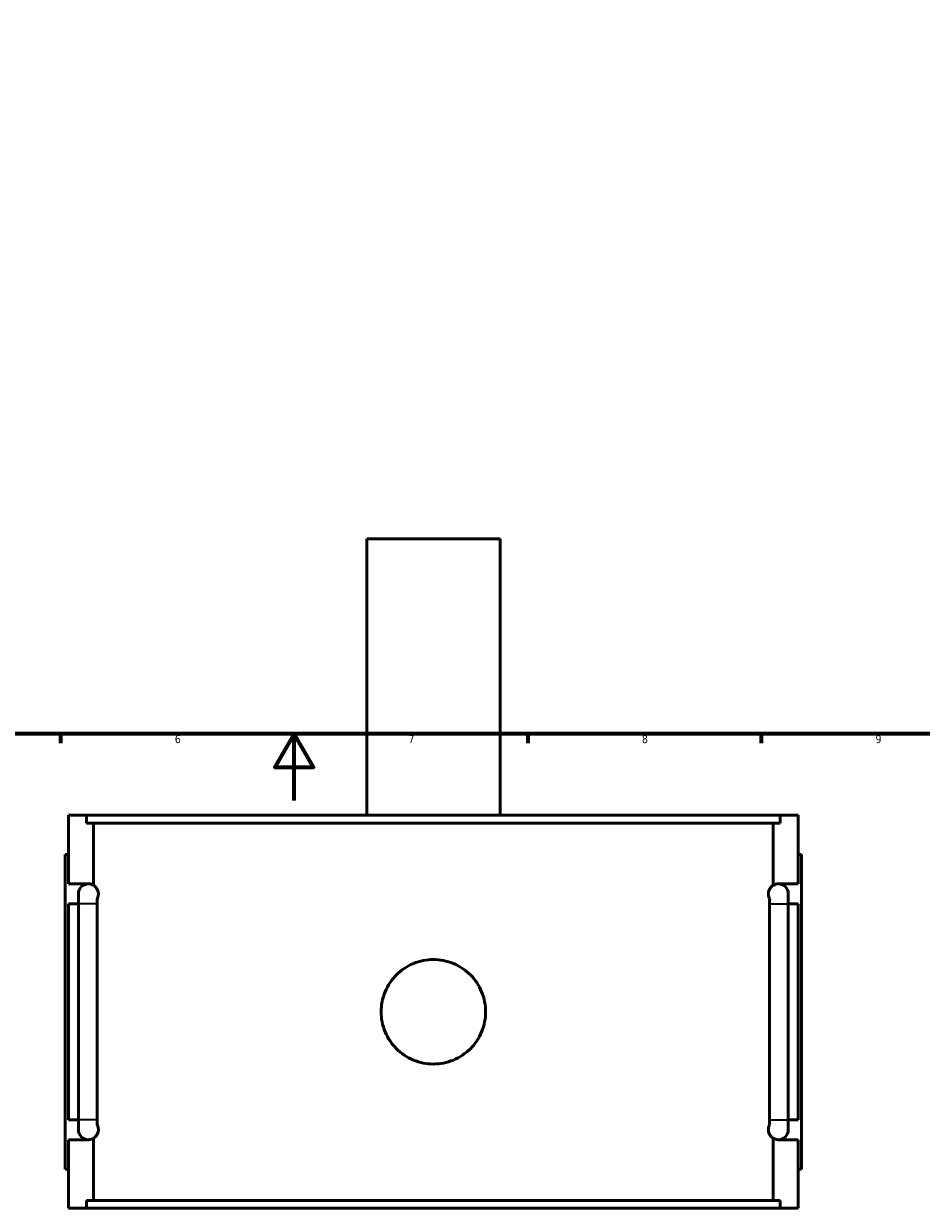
# Model space of a CAD drawing. Header units: millimetres. Extents: x -260 to 981, y -122 to 1184.
# Tile 4 of 8: x 339 to 609, y -122 to 233. Entities that reach past the tile are written whole.
import ezdxf

# ---------------------------------------------------------------- set-up
doc = ezdxf.new("R2010")
doc.units = ezdxf.units.MM
for name, color, linetype, lineweight in [('Border (ANSI)', 7, 'Continuous', 70), ('Visible (ANSI)', 7, 'Continuous', 50), ('Visible Narrow (ANSI)', 7, 'Continuous', 35)]:
    doc.layers.add(name, color=color, linetype=linetype, lineweight=lineweight)
doc.styles.add('Note Text (ANSI)', font='tahoma.ttf')

# ---------------------------------------------------------------- blocks, each defined once
blk = doc.blocks.new('Borders Default Border')
at = {"layer": 'Border (ANSI)'}
for p, q in [((350.42, 20), (350.42, 17.2)), ((490.58, 20), (490.58, 17.2)), ((560.67, 20), (560.67, 17.2))]:
    blk.add_line(p, q, dxfattribs=at)
at = {"layer": 'Border (ANSI)', "flags": 128}
for points in [[(20, 20), (20, 574), (821, 574), (821, 20), (20, 20)], [(420.5, 0), (420.5, 20), (414.73, 10), (426.27, 10), (420.5, 20)]]:
    blk.add_lwpolyline(points, dxfattribs=at)
at = {"layer": 'Border (ANSI)', "color": 5, "true_color": 0x0000ff, "char_height": 2.4, "attachment_point": 7, "style": 'Note Text (ANSI)'}
for s, insert in [('6', (384.69, 17.15)), ('7', (454.8, 17.2)), ('8', (524.84, 17.15)), ('9', (594.92, 17.15))]:
    blk.add_mtext(s, dxfattribs=dict(at, insert=insert))

msp = doc.modelspace()

# ---------------------------------------------------------------- linework, layer by layer
at = {"layer": 'Visible (ANSI)'}
for p, q in [((482.27, 78.53), (442.27, 78.53)), ((442.27, -4.47), (442.27, 78.53)), ((482.27, -4.47), (482.27, 78.53)), ((352.77, -25.07), (352.77, -4.47)), ((352.77, -4.47), (358.19, -4.47)), ((566.36, -4.47), (358.19, -4.47)), ((358.19, -6.83), (358.19, -4.47)), ((358.19, -6.83), (566.36, -6.83)), ((360.33, -25.5), (360.33, -6.83)), ((564.22, -25.5), (564.22, -6.83)), ((566.36, -4.47), (571.77, -4.47)), ((566.36, -4.47), (566.36, -6.83)), ((571.77, -25.07), (571.77, -4.47)), ((352.77, -16.27), (351.77, -16.27)), ((351.77, -110.67), (351.77, -16.27)), ((571.77, -16.27), (572.77, -16.27)), ((572.77, -110.67), (572.77, -16.27)), ((352.77, -25.07), (358.77, -25.07)), ((355.77, -28.07), (355.77, -31.07)), ((565.77, -25.07), (571.77, -25.07)), ((568.77, -31.07), (568.77, -28.07)), ((352.77, -95.87), (352.77, -31.07)), ((355.77, -31.07), (352.77, -31.07)), ((355.77, -95.87), (355.77, -31.07)), ((361.41, -31.07), (361.41, -95.87)), ((563.14, -95.87), (563.14, -31.07)), ((568.77, -31.07), (568.77, -95.87)), ((571.77, -31.07), (568.77, -31.07)), ((571.77, -95.87), (571.77, -31.07)), ((352.77, -95.87), (355.77, -95.87)), ((355.77, -95.87), (355.77, -98.87)), ((568.77, -98.87), (568.77, -95.87)), ((568.77, -95.87), (571.77, -95.87)), ((352.77, -122.47), (352.77, -101.87)), ((358.77, -101.87), (352.77, -101.87)), ((360.33, -120.11), (360.33, -101.44)), ((564.22, -120.11), (564.22, -101.44)), ((571.77, -101.87), (565.77, -101.87)), ((571.77, -122.47), (571.77, -101.87)), ((351.77, -110.67), (352.77, -110.67)), ((572.77, -110.67), (571.77, -110.67)), ((358.19, -120.11), (566.36, -120.11)), ((358.19, -122.47), (358.19, -120.11)), ((566.36, -120.11), (566.36, -122.47)), ((358.19, -122.47), (352.77, -122.47)), ((566.36, -122.47), (358.19, -122.47)), ((571.77, -122.47), (566.36, -122.47))]:
    msp.add_line(p, q, dxfattribs=at)
for centre, start, end in [((358.77, -28.07), 90, 180), ((358.77, -28.07), 58.8153, 90), ((565.77, -28.07), 90, 121.1847), ((565.77, -28.07), 0, 90), ((358.77, -98.87), 180, 270), ((565.77, -98.87), 270, 0), ((358.77, -98.87), 270, 301.1847), ((565.77, -98.87), 238.8153, 270)]:
    msp.add_arc(centre, 3, start, end, dxfattribs=at)
for points, knots in [([(360.33, -25.5), (360.5, -25.61), (360.67, -25.73), (360.97, -26.02), (361.11, -26.17), (361.38, -26.57), (361.52, -26.81), (361.67, -27.27), (361.7, -27.41), (361.74, -27.64), (361.75, -27.72), (361.77, -27.9), (361.77, -27.98), (361.77, -28.16), (361.77, -28.25), (361.75, -28.42), (361.74, -28.5), (361.7, -28.73), (361.67, -28.87), (361.55, -29.23), (361.46, -29.42), (361.36, -29.59)], [0.9501487, 0.9501487, 0.9501487, 0.9501487, 1.174609, 1.174609, 1.336897, 1.336897, 1.4991849, 1.4991849, 1.5521174, 1.5521174, 1.5785837, 1.5785837, 1.6050499, 1.6050499, 1.6315162, 1.6315162, 1.6579824, 1.6579824, 1.7109149, 1.7109149, 1.8267243, 1.8267243, 1.8267243, 1.8267243]), ([(563.18, -29.59), (563.09, -29.42), (562.99, -29.23), (562.88, -28.87), (562.84, -28.73), (562.8, -28.5), (562.79, -28.42), (562.78, -28.25), (562.77, -28.16), (562.77, -27.98), (562.78, -27.9), (562.79, -27.72), (562.8, -27.64), (562.84, -27.41), (562.88, -27.27), (563.03, -26.81), (563.16, -26.57), (563.44, -26.17), (563.58, -26.02), (563.88, -25.73), (564.05, -25.61), (564.22, -25.5)], [1.3829515, 1.3829515, 1.3829515, 1.3829515, 1.4987717, 1.4987717, 1.5516979, 1.5516979, 1.5781609, 1.5781609, 1.604624, 1.604624, 1.6310871, 1.6310871, 1.6575502, 1.6575502, 1.7104764, 1.7104764, 1.8727299, 1.8727299, 2.0349834, 2.0349834, 2.2595224, 2.2595224, 2.2595224, 2.2595224]), ([(361.36, -29.59), (361.38, -29.81), (361.39, -30.04), (361.4, -30.54), (361.41, -30.8), (361.41, -31.07)], [0.6398117, 0.6398117, 0.6398117, 0.6398117, 0.7092053, 0.7092053, 0.7892923, 0.7892923, 0.7892923, 0.7892923]), ([(563.14, -31.07), (563.14, -30.7), (563.15, -30.32), (563.17, -29.83), (563.18, -29.71), (563.18, -29.59)], [0, 0, 0, 0, 0.1125289, 0.1125289, 0.1497941, 0.1497941, 0.1497941, 0.1497941]), ([(477.95, -63.47), (477.95, -64.46), (477.86, -65.48), (477.46, -67.5), (477.16, -68.51), (476.36, -70.44), (475.86, -71.37), (474.71, -73.08), (474.06, -73.86), (472.67, -75.25), (471.88, -75.91), (470.17, -77.06), (469.24, -77.56), (467.31, -78.36), (466.3, -78.66), (464.28, -79.06), (463.26, -79.15), (461.29, -79.15), (460.27, -79.06), (458.24, -78.66), (457.23, -78.36), (455.3, -77.56), (454.38, -77.06), (452.67, -75.91), (451.88, -75.25), (450.49, -73.86), (449.84, -73.08), (448.69, -71.37), (448.19, -70.44), (447.39, -68.51), (447.09, -67.5), (446.69, -65.48), (446.59, -64.46), (446.59, -62.49), (446.69, -61.47), (447.09, -59.44), (447.39, -58.43), (448.19, -56.5), (448.69, -55.58), (449.84, -53.86), (450.49, -53.08), (451.88, -51.69), (452.67, -51.04), (454.38, -49.89), (455.3, -49.39), (457.23, -48.59), (458.24, -48.28), (460.27, -47.89), (461.29, -47.79), (463.26, -47.79), (464.28, -47.89), (466.3, -48.28), (467.31, -48.59), (469.24, -49.39), (470.17, -49.89), (471.88, -51.04), (472.67, -51.69), (474.06, -53.08), (474.71, -53.86), (475.86, -55.58), (476.36, -56.5), (477.16, -58.43), (477.46, -59.44), (477.86, -61.47), (477.95, -62.49), (477.95, -63.47)], [0, 0, 0, 0, 0.295806, 0.295806, 0.591612, 0.591612, 0.887419, 0.887419, 1.183225, 1.183225, 1.479026, 1.479026, 1.774827, 1.774827, 2.070628, 2.070628, 2.366429, 2.366429, 2.66223, 2.66223, 2.958031, 2.958031, 3.253832, 3.253832, 3.549634, 3.549634, 3.84544, 3.84544, 4.141246, 4.141246, 4.437052, 4.437052, 4.732858, 4.732858, 5.028665, 5.028665, 5.324471, 5.324471, 5.620277, 5.620277, 5.916083, 5.916083, 6.211885, 6.211885, 6.507686, 6.507686, 6.803487, 6.803487, 7.099288, 7.099288, 7.395089, 7.395089, 7.69089, 7.69089, 7.986691, 7.986691, 8.282492, 8.282492, 8.578298, 8.578298, 8.874104, 8.874104, 9.169911, 9.169911, 9.465717, 9.465717, 9.465717, 9.465717]), ([(361.41, -95.87), (361.41, -96.25), (361.4, -96.62), (361.38, -97.11), (361.37, -97.24), (361.36, -97.36)], [0, 0, 0, 0, 0.112529, 0.112529, 0.1497941, 0.1497941, 0.1497941, 0.1497941]), ([(563.18, -97.36), (563.17, -97.13), (563.16, -96.9), (563.14, -96.41), (563.14, -96.14), (563.14, -95.87)], [0.6398117, 0.6398117, 0.6398117, 0.6398117, 0.7092053, 0.7092053, 0.7892923, 0.7892923, 0.7892923, 0.7892923]), ([(361.36, -97.36), (361.46, -97.52), (361.55, -97.71), (361.67, -98.07), (361.7, -98.21), (361.74, -98.44), (361.75, -98.52), (361.77, -98.7), (361.77, -98.78), (361.77, -98.96), (361.77, -99.05), (361.75, -99.22), (361.74, -99.3), (361.7, -99.53), (361.67, -99.67), (361.52, -100.13), (361.38, -100.37), (361.11, -100.77), (360.97, -100.93), (360.67, -101.21), (360.5, -101.34), (360.33, -101.44)], [1.3833755, 1.3833755, 1.3833755, 1.3833755, 1.4991849, 1.4991849, 1.5521174, 1.5521174, 1.5785837, 1.5785837, 1.6050499, 1.6050499, 1.6315162, 1.6315162, 1.6579824, 1.6579824, 1.7109149, 1.7109149, 1.8732029, 1.8732029, 2.0354909, 2.0354909, 2.2599512, 2.2599512, 2.2599512, 2.2599512]), ([(564.22, -101.44), (564.05, -101.34), (563.88, -101.21), (563.58, -100.93), (563.44, -100.77), (563.16, -100.37), (563.03, -100.13), (562.88, -99.67), (562.84, -99.53), (562.8, -99.3), (562.79, -99.22), (562.78, -99.05), (562.77, -98.96), (562.77, -98.78), (562.78, -98.7), (562.79, -98.52), (562.8, -98.44), (562.84, -98.21), (562.88, -98.07), (562.99, -97.71), (563.09, -97.52), (563.18, -97.36)], [0.9497256, 0.9497256, 0.9497256, 0.9497256, 1.1742646, 1.1742646, 1.3365181, 1.3365181, 1.4987717, 1.4987717, 1.5516979, 1.5516979, 1.5781609, 1.5781609, 1.604624, 1.604624, 1.6310871, 1.6310871, 1.6575502, 1.6575502, 1.7104764, 1.7104764, 1.8262966, 1.8262966, 1.8262966, 1.8262966])]:
    msp.add_open_spline(points, degree=3, knots=knots, dxfattribs=at)
at = {"layer": 'Visible Narrow (ANSI)'}
for p, q in [((361.2, -31.07), (355.8, -31.07)), ((563.35, -31.07), (568.75, -31.07)), ((361.2, -95.87), (355.8, -95.87)), ((563.35, -95.87), (568.75, -95.87))]:
    msp.add_line(p, q, dxfattribs=at)

# ---------------------------------------------------------------- block references
msp.add_blockref('Borders Default Border', (0, 0))

doc.saveas('drawing.dxf')
